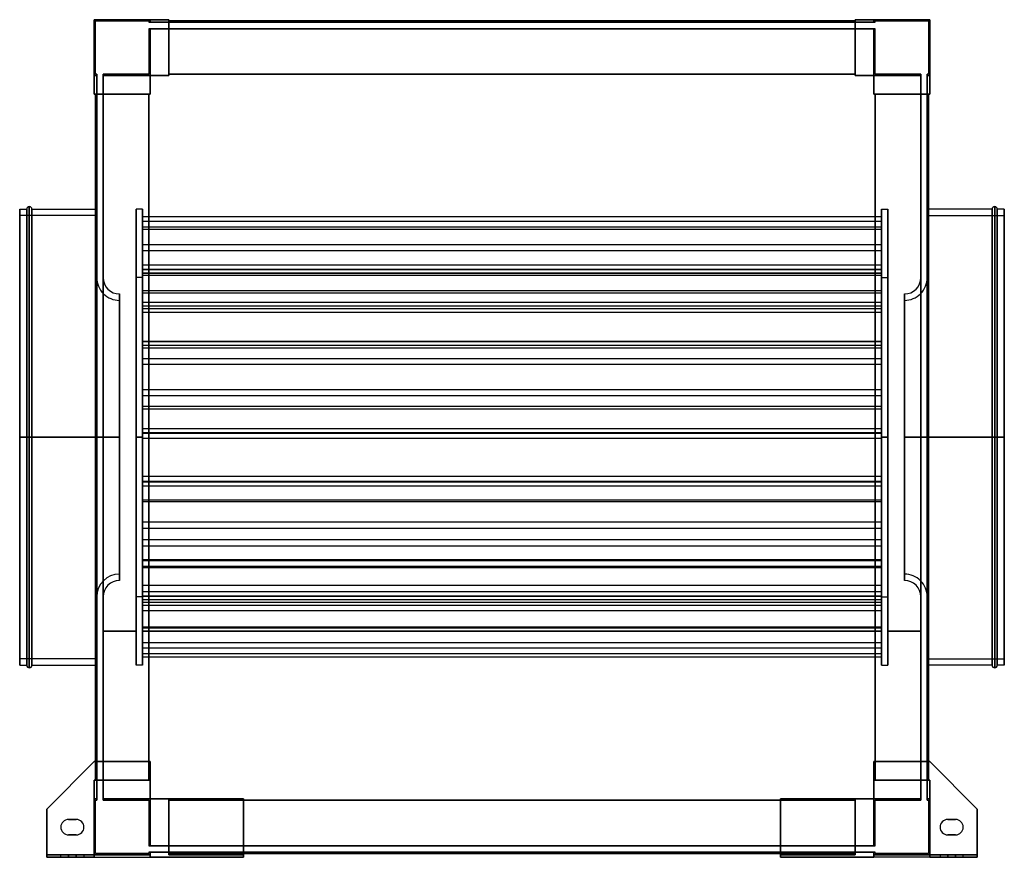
# Model space of a CAD drawing. Header units: millimetres. Extents: x -383 to 383, y -327 to 325.
import ezdxf

# ---------------------------------------------------------------- set-up
doc = ezdxf.new("R2010")
doc.units = ezdxf.units.MM
doc.layers.add('MAIN-1', color=7, linetype='Continuous')

msp = doc.modelspace()

# ---------------------------------------------------------------- linework, layer by layer
at = {"layer": 'MAIN-1'}
for p, q in [((-325, 281.5), (-325, 325)), ((-325, 325), (-281.5, 325)), ((-281.5, 325), (-325, 325)), ((-325, 325), (-325, 281.5)), ((-267, 325), (-325, 325)), ((-325, 325), (-325, 267)), ((-325, 325), (-325, 325)), ((-325, 267), (-325, 325)), ((-325, 325), (-267, 325)), ((-325, 325), (-325, 325)), ((-324, 324), (-282.5, 324)), ((-324, 282.5), (-324, 324)), ((-324, 282.5), (-324, 324)), ((-324, 324), (-282.5, 324)), ((-324, 324), (-324, 324)), ((-282.5, 324), (-282.5, 323)), ((-282.5, 324), (-282.5, 323)), ((-282.5, 324), (-282.5, 324)), ((-282.5, 323), (-281.5, 323)), ((-282.5, 323), (-282.5, 323)), ((-281.5, 323), (-282.5, 323)), ((-281.5, 325), (-281.5, 323)), ((-281.5, 323), (-281.5, 325)), ((-281.5, 325), (-281.5, 325)), ((-281.5, 323), (-281.5, 325)), ((-281.5, 325), (-281.5, 323)), ((-281.5, 325), (-281.5, 325)), ((-267, 325), (-281.5, 325)), ((-281.5, 325), (-267, 325)), ((-281.5, 323), (-267, 323)), ((-281.5, 323), (-281.5, 323)), ((-281.5, 323), (-281.5, 323)), ((-267, 323), (-281.5, 323)), ((-267, 323), (-267, 325)), ((-267, 325), (-267, 281.5)), ((-267, 325), (-267, 325)), ((-267, 325), (-267, 323)), ((-267, 325), (-267, 325)), ((-267, 281.5), (-267, 325)), ((-267, 323), (-267, 324)), ((-267, 324), (-267, 324)), ((-267, 324), (-267, 282.5)), ((267, 324), (-267, 324)), ((-267, 324), (-267, 323)), ((-267, 324), (267, 324)), ((-267, 324), (-267, 324)), ((267, 324), (-267, 324)), ((-267, 282.5), (-267, 324)), ((-267, 324), (267, 324)), ((-267, 323), (267, 323)), ((-267, 323), (-267, 323)), ((-267, 323), (-267, 323)), ((267, 323), (-267, 323)), ((267, 325), (267, 323)), ((267, 325), (267, 325)), ((267, 281.5), (267, 325)), ((281.5, 325), (267, 325)), ((267, 323), (267, 325)), ((267, 325), (267, 281.5)), ((267, 325), (267, 325)), ((325, 325), (267, 325)), ((267, 325), (281.5, 325)), ((267, 325), (325, 325)), ((267, 324), (267, 323)), ((267, 282.5), (267, 324)), ((267, 324), (267, 324)), ((267, 323), (267, 324)), ((267, 324), (267, 324)), ((267, 324), (267, 282.5)), ((267, 323), (281.5, 323)), ((267, 323), (267, 323)), ((267, 323), (267, 323)), ((281.5, 323), (267, 323)), ((281.5, 323), (281.5, 325)), ((281.5, 325), (325, 325)), ((325, 325), (281.5, 325)), ((281.5, 325), (281.5, 323)), ((281.5, 323), (281.5, 325)), ((281.5, 325), (281.5, 323)), ((281.5, 325), (281.5, 325)), ((281.5, 325), (281.5, 325)), ((282.5, 323), (281.5, 323)), ((281.5, 323), (282.5, 323)), ((281.5, 323), (281.5, 323)), ((281.5, 323), (281.5, 323)), ((282.5, 324), (324, 324)), ((282.5, 323), (282.5, 324)), ((282.5, 323), (282.5, 324)), ((282.5, 324), (324, 324)), ((282.5, 324), (282.5, 324)), ((282.5, 323), (282.5, 323)), ((324, 324), (324, 282.5)), ((324, 324), (324, 282.5)), ((324, 324), (324, 324)), ((325, 325), (325, 281.5)), ((325, 281.5), (325, 325)), ((325, 267), (325, 325)), ((325, 325), (325, 325)), ((325, 325), (325, 267)), ((325, 325), (325, 325)), ((-282.5, 318), (-282.5, 282.5)), ((-282.5, 318), (-281.5, 318)), ((-281.5, 318), (-282.5, 318)), ((-282.5, 318), (-282.5, 282.5)), ((-282.5, 318), (-282.5, 318)), ((-281.5, 318), (-281.5, 281.5)), ((-281.5, 281.5), (-281.5, 318)), ((-281.5, 318), (-267, 318)), ((-281.5, 318), (-281.5, 318)), ((-281.5, 318), (-281.5, 318)), ((-267, 318), (-281.5, 318)), ((-281.5, 281.5), (-281.5, 318)), ((-281.5, 318), (-281.5, 281.5)), ((-267, 318), (267, 318)), ((-267, 318), (-267, 318)), ((-267, 318), (-267, 318)), ((267, 318), (-267, 318)), ((-267, 318), (-267, 281.5)), ((-267, 318), (-267, 282.5)), ((-267, 281.5), (-267, 318)), ((-267, 282.5), (-267, 318)), ((281.5, 318), (267, 318)), ((267, 318), (281.5, 318)), ((267, 318), (267, 318)), ((267, 318), (267, 318)), ((267, 282.5), (267, 318)), ((267, 281.5), (267, 318)), ((267, 318), (267, 282.5)), ((267, 318), (267, 281.5)), ((281.5, 281.5), (281.5, 318)), ((281.5, 318), (282.5, 318)), ((282.5, 318), (281.5, 318)), ((281.5, 318), (281.5, 281.5)), ((281.5, 318), (281.5, 318)), ((281.5, 318), (281.5, 318)), ((281.5, 318), (281.5, 281.5)), ((281.5, 281.5), (281.5, 318)), ((282.5, 282.5), (282.5, 318)), ((282.5, 282.5), (282.5, 318)), ((282.5, 318), (282.5, 318)), ((-323, 281.5), (-325, 281.5)), ((-325, 281.5), (-323, 281.5)), ((-325, 281.5), (-323, 281.5)), ((-325, 281.5), (-325, 281.5)), ((-325, 267), (-325, 281.5)), ((-323, 281.5), (-325, 281.5)), ((-325, 281.5), (-325, 281.5)), ((-325, 281.5), (-325, 267)), ((-323, 282.5), (-324, 282.5)), ((-323, 282.5), (-324, 282.5)), ((-324, 282.5), (-324, 282.5)), ((-323, 282.5), (-323, 281.5)), ((-323, 282.5), (-323, 282.5)), ((-323, 281.5), (-323, 282.5)), ((-323, 281.5), (-323, 267)), ((-323, 281.5), (-323, 281.5)), ((-323, 281.5), (-323, 281.5)), ((-323, 267), (-323, 281.5)), ((-318, 282.5), (-318, 281.5)), ((-318, 282.5), (-318, 282.5)), ((-318, 281.5), (-318, 282.5)), ((-282.5, 282.5), (-318, 282.5)), ((-282.5, 282.5), (-318, 282.5)), ((-318, 281.5), (-318, 267)), ((-318, 281.5), (-318, 281.5)), ((-318, 281.5), (-318, 281.5)), ((-318, 267), (-318, 281.5)), ((-318, 281.5), (-281.5, 281.5)), ((-281.5, 281.5), (-318, 281.5)), ((-318, 281.5), (-281.5, 281.5)), ((-281.5, 281.5), (-318, 281.5)), ((-282.5, 282.5), (-282.5, 282.5)), ((-281.5, 281.5), (-281.5, 267)), ((-281.5, 281.5), (-281.5, 281.5)), ((-281.5, 281.5), (-281.5, 281.5)), ((-281.5, 267), (-281.5, 281.5)), ((-267, 281.5), (-281.5, 281.5)), ((-281.5, 281.5), (-267, 281.5)), ((-281.5, 267), (-281.5, 281.5)), ((-281.5, 281.5), (-267, 281.5)), ((-267, 281.5), (-281.5, 281.5)), ((-281.5, 281.5), (-281.5, 267)), ((-281.5, 281.5), (-281.5, 281.5)), ((-281.5, 281.5), (-281.5, 281.5)), ((-281.5, 267), (-281.5, 281.5)), ((-281.5, 281.5), (-267, 281.5)), ((-267, 281.5), (-281.5, 281.5)), ((-281.5, 281.5), (-281.5, 267)), ((-281.5, 267), (-281.5, 281.5)), ((-281.5, 281.5), (-267, 281.5)), ((-281.5, 281.5), (-281.5, 281.5)), ((-281.5, 281.5), (-281.5, 281.5)), ((-267, 281.5), (-281.5, 281.5)), ((-281.5, 281.5), (-281.5, 267)), ((-267, 282.5), (-267, 282.5)), ((-267, 281.5), (-267, 282.5)), ((267, 282.5), (-267, 282.5)), ((-267, 282.5), (-267, 281.5)), ((-267, 282.5), (-267, 282.5)), ((-267, 282.5), (-267, 282.5)), ((-267, 281.5), (-267, 282.5)), ((-267, 282.5), (267, 282.5)), ((-267, 282.5), (267, 282.5)), ((-267, 282.5), (267, 282.5)), ((-267, 282.5), (-267, 282.5)), ((267, 282.5), (-267, 282.5)), ((-267, 282.5), (-267, 281.5)), ((267, 282.5), (-267, 282.5)), ((267, 282.5), (-267, 282.5)), ((-267, 282.5), (267, 282.5)), ((-267, 281.5), (-267, 281.5)), ((-267, 281.5), (-267, 281.5)), ((-267, 281.5), (-267, 281.5)), ((-267, 281.5), (-267, 281.5)), ((267, 282.5), (267, 281.5)), ((267, 282.5), (267, 282.5)), ((267, 282.5), (267, 282.5)), ((267, 281.5), (267, 282.5)), ((267, 282.5), (267, 281.5)), ((267, 282.5), (267, 282.5)), ((267, 282.5), (267, 282.5)), ((267, 281.5), (267, 282.5)), ((267, 281.5), (267, 281.5)), ((281.5, 281.5), (267, 281.5)), ((267, 281.5), (267, 281.5)), ((267, 281.5), (267, 281.5)), ((267, 281.5), (281.5, 281.5)), ((267, 281.5), (281.5, 281.5)), ((267, 281.5), (267, 281.5)), ((281.5, 281.5), (267, 281.5)), ((267, 281.5), (281.5, 281.5)), ((281.5, 281.5), (267, 281.5)), ((267, 281.5), (281.5, 281.5)), ((281.5, 281.5), (267, 281.5)), ((281.5, 281.5), (318, 281.5)), ((281.5, 267), (281.5, 281.5)), ((318, 281.5), (281.5, 281.5)), ((281.5, 281.5), (281.5, 281.5)), ((281.5, 281.5), (318, 281.5)), ((318, 281.5), (281.5, 281.5)), ((281.5, 281.5), (281.5, 281.5)), ((281.5, 281.5), (281.5, 267)), ((281.5, 281.5), (281.5, 267)), ((281.5, 267), (281.5, 281.5)), ((281.5, 281.5), (281.5, 281.5)), ((281.5, 281.5), (281.5, 281.5)), ((281.5, 281.5), (281.5, 267)), ((281.5, 267), (281.5, 281.5)), ((281.5, 281.5), (281.5, 267)), ((281.5, 281.5), (281.5, 281.5)), ((281.5, 281.5), (281.5, 281.5)), ((281.5, 267), (281.5, 281.5)), ((318, 282.5), (282.5, 282.5)), ((318, 282.5), (282.5, 282.5)), ((282.5, 282.5), (282.5, 282.5)), ((318, 282.5), (318, 281.5)), ((318, 282.5), (318, 282.5)), ((318, 281.5), (318, 282.5)), ((318, 281.5), (318, 267)), ((318, 281.5), (318, 281.5)), ((318, 281.5), (318, 281.5)), ((318, 267), (318, 281.5)), ((323, 282.5), (323, 281.5)), ((323, 282.5), (323, 282.5)), ((323, 281.5), (323, 282.5)), ((324, 282.5), (323, 282.5)), ((324, 282.5), (323, 282.5)), ((323, 281.5), (323, 267)), ((323, 281.5), (323, 281.5)), ((323, 281.5), (323, 281.5)), ((323, 267), (323, 281.5)), ((323, 281.5), (325, 281.5)), ((325, 281.5), (323, 281.5)), ((323, 281.5), (325, 281.5)), ((325, 281.5), (323, 281.5)), ((324, 282.5), (324, 282.5)), ((325, 281.5), (325, 267)), ((325, 281.5), (325, 281.5)), ((325, 281.5), (325, 281.5)), ((325, 267), (325, 281.5)), ((-323, 267), (-325, 267)), ((-325, 267), (-281.5, 267)), ((-325, 267), (-325, 267)), ((-325, 267), (-323, 267)), ((-325, 267), (-325, 267)), ((-281.5, 267), (-325, 267)), ((-323, 267), (-324, 267)), ((-324, -267), (-324, 267)), ((-324, 267), (-324, -252.5)), ((-324, 267), (-324, 267)), ((-324, 267), (-282.5, 267)), ((-324, -267), (-324, 267)), ((-282.5, 267), (-324, 267)), ((-324, 267), (-324, -267)), ((-324, 267), (-324, 267)), ((-324, 267), (-323, 267)), ((-323, 267), (-323, 267)), ((-323, -267), (-323, 267)), ((-323, 267), (-323, -267)), ((-323, 267), (-323, 267)), ((-318, 267), (-318, -267)), ((-318, 267), (-318, 267)), ((-318, 267), (-318, 267)), ((-318, -267), (-318, 267)), ((-282.5, 267), (-318, 267)), ((-281.5, 267), (-318, 267)), ((-318, 267), (-281.5, 267)), ((-318, 267), (-282.5, 267)), ((-282.5, 267), (-282.5, -267)), ((-282.5, 267), (-281.5, 267)), ((-282.5, 267), (-282.5, 267)), ((-282.5, 267), (-282.5, 267)), ((-281.5, 267), (-282.5, 267)), ((-282.5, -267), (-282.5, 267)), ((-282.5, -252.5), (-282.5, 267)), ((-282.5, 267), (-282.5, -267)), ((-282.5, 267), (-282.5, 267)), ((-282.5, -267), (-282.5, 267)), ((-281.5, 267), (-282.5, 267)), ((-282.5, 267), (-282.5, -267)), ((-282.5, 267), (-282.5, -267)), ((-282.5, -267), (-282.5, 267)), ((-282.5, 267), (-282.5, 267)), ((-282.5, 267), (-281.5, 267)), ((-281.5, 267), (-281.5, 267)), ((-281.5, 267), (-281.5, 267)), ((-281.5, 267), (-281.5, 267)), ((-281.5, 267), (-281.5, 267)), ((318, 267), (281.5, 267)), ((281.5, 267), (282.5, 267)), ((281.5, 267), (281.5, 267)), ((281.5, 267), (325, 267)), ((281.5, 267), (281.5, 267)), ((282.5, 267), (281.5, 267)), ((281.5, 267), (318, 267)), ((281.5, 267), (281.5, 267)), ((282.5, 267), (281.5, 267)), ((281.5, 267), (282.5, 267)), ((281.5, 267), (281.5, 267)), ((325, 267), (281.5, 267)), ((318, 267), (282.5, 267)), ((282.5, 267), (282.5, 267)), ((282.5, 267), (282.5, 267)), ((282.5, 267), (324, 267)), ((282.5, -267), (282.5, 267)), ((282.5, 267), (318, 267)), ((282.5, 267), (282.5, 267)), ((324, 267), (282.5, 267)), ((282.5, 267), (282.5, 267)), ((282.5, 267), (282.5, -267)), ((282.5, 267), (282.5, -267)), ((282.5, 267), (282.5, -252.5)), ((282.5, -267), (282.5, 267)), ((282.5, -267), (282.5, 267)), ((282.5, 267), (282.5, -267)), ((282.5, -267), (282.5, 267)), ((318, 267), (318, 267)), ((318, -267), (318, 267)), ((318, 267), (318, -267)), ((318, 267), (318, 267)), ((323, 267), (323, -267)), ((323, 267), (323, 267)), ((323, 267), (323, 267)), ((323, -267), (323, 267)), ((324, 267), (323, 267)), ((325, 267), (323, 267)), ((323, 267), (325, 267)), ((323, 267), (324, 267)), ((324, 267), (324, 267)), ((324, 267), (324, -267)), ((324, 267), (324, 267)), ((324, -252.5), (324, 267)), ((324, -267), (324, 267)), ((324, 267), (324, -267)), ((325, 267), (325, 267)), ((325, 267), (325, 267)), ((-383, 0), (-383, 177.5)), ((-383, 177.5), (-383, 0)), ((-383, 177.5), (-377.5, 177.5)), ((-377.5, 0), (-377.5, 177.5)), ((-377.5, 177.5), (-377.5, 0)), ((-375.5, 0), (-375.5, 179.5)), ((-375.5, 179.5), (-375.5, 0)), ((-373.5, 0), (-373.5, 177.5)), ((-373.5, 177.5), (-373.5, 0)), ((-373.5, 177.5), (-324, 177.5)), ((-324, 177.5), (-323, 177.5)), ((-323, 0), (-323, 177.5)), ((-292.5, 0), (-292.5, 177.5)), ((-292.5, 177.5), (-292.5, 0)), ((-287.5, 177.5), (-292.5, 177.5)), ((-287.5, 0), (-287.5, 177.5)), ((-287.5, 177.5), (-287.5, 0)), ((287.5, 0), (287.5, 177.5)), ((287.5, 177.5), (287.5, 0)), ((287.5, 177.5), (292.5, 177.5)), ((292.5, 0), (292.5, 177.5)), ((292.5, 177.5), (292.5, 0)), ((323, 177.5), (323, 0)), ((324, 177.5), (323, 177.5)), ((373.5, 177.5), (324, 177.5)), ((373.5, 0), (373.5, 177.5)), ((373.5, 177.5), (373.5, 0)), ((375.5, 0), (375.5, 179.5)), ((375.5, 179.5), (375.5, 0)), ((377.5, 0), (377.5, 177.5)), ((377.5, 177.5), (377.5, 0)), ((383, 177.5), (377.5, 177.5)), ((383, 0), (383, 177.5)), ((383, 177.5), (383, 0)), ((-383, 0), (-383, 172.5)), ((-323, 172.5), (-383, 172.5)), ((-323, 0), (-323, 172.5)), ((-323, 172.5), (-323, 0)), ((-318, 172.5), (-318, 0)), ((-287.5, 171.47), (-287.5, 167.93)), ((-287.5, 133.82), (-287.5, 171.47)), ((287.5, 171.47), (-287.5, 171.47)), ((287.5, 133.82), (287.5, 171.47)), ((287.5, 171.47), (287.5, 167.93)), ((318, 0), (318, 172.5)), ((318, 0), (318, 172.5)), ((323, 0), (323, 172.5)), ((323, 172.5), (323, 0)), ((323, 172.5), (383, 172.5)), ((383, 172.5), (383, 0)), ((-287.5, 167.93), (-287.5, 130.28)), ((287.5, 167.93), (-287.5, 167.93)), ((-287.5, 163.58), (-287.5, 161.79)), ((-287.5, 113.87), (-287.5, 163.58)), ((287.5, 163.58), (-287.5, 163.58)), ((-287.5, 161.79), (-287.5, 112.08)), ((287.5, 161.79), (-287.5, 161.79)), ((287.5, 167.93), (287.5, 130.28)), ((287.5, 113.87), (287.5, 163.58)), ((287.5, 163.58), (287.5, 161.79)), ((287.5, 161.79), (287.5, 112.08)), ((-287.5, 149.71), (-287.5, 145.04)), ((-287.5, 130.62), (-287.5, 149.71)), ((287.5, 149.71), (-287.5, 149.71)), ((287.5, 130.62), (287.5, 149.71)), ((287.5, 149.71), (287.5, 145.04)), ((-287.5, 145.04), (-287.5, 125.96)), ((287.5, 145.04), (-287.5, 145.04)), ((287.5, 145.04), (287.5, 125.96)), ((-287.5, 130.28), (-287.5, 133.82)), ((287.5, 133.82), (-287.5, 133.82)), ((-287.5, 125.96), (-287.5, 130.62)), ((287.5, 130.62), (-287.5, 130.62)), ((287.5, 130.28), (-287.5, 130.28)), ((287.5, 130.28), (287.5, 133.82)), ((287.5, 125.96), (287.5, 130.62)), ((-323.09, 0), (-323.09, 124.26)), ((-323.09, 124.26), (-323.09, 0)), ((-323.09, 124.26), (-323, 124.26)), ((-323, 124.26), (-323, -124.26)), ((-323, -124.26), (-323, 124.26)), ((-318.09, 124.24), (-318.09, 0)), ((-318, 124.24), (-318.09, 124.24)), ((-318, 124.24), (-318, 0)), ((-292.5, 0), (-292.5, 124.25)), ((-287.5, 124.25), (-292.5, 124.25)), ((-287.5, 127.41), (-287.5, 127.67)), ((-287.5, 127.67), (-287.5, 74.5)), ((287.5, 127.67), (-287.5, 127.67)), ((-287.5, 74.24), (-287.5, 127.41)), ((287.5, 127.41), (-287.5, 127.41)), ((287.5, 125.96), (-287.5, 125.96)), ((-287.5, 124.25), (-287.5, 0)), ((287.5, 127.67), (287.5, 74.5)), ((287.5, 127.41), (287.5, 127.67)), ((287.5, 74.24), (287.5, 127.41)), ((287.5, 0), (287.5, 124.25)), ((287.5, 124.25), (292.5, 124.25)), ((292.5, 124.25), (292.5, 0)), ((318, 0), (318, 124.24)), ((318, 124.24), (318.09, 124.24)), ((318.09, 0), (318.09, 124.24)), ((323, 124.26), (323, -124.26)), ((323.09, 124.26), (323, 124.26)), ((323, -124.26), (323, 124.26)), ((323.09, 0), (323.09, 124.26)), ((323.09, 124.26), (323.09, 0)), ((-305.34, 0), (-305.34, 111.51)), ((-305.34, 111.51), (-305.34, 0)), ((-287.5, 112.08), (-287.5, 113.87)), ((287.5, 113.87), (-287.5, 113.87)), ((287.5, 112.08), (-287.5, 112.08)), ((287.5, 112.08), (287.5, 113.87)), ((305.34, 0), (305.34, 111.51)), ((305.34, 111.51), (305.34, 0)), ((-305.34, 106.51), (-305.34, 0)), ((-287.5, 104.85), (-287.5, 102.06)), ((-287.5, 99.85), (-287.5, 104.85)), ((287.5, 104.85), (-287.5, 104.85)), ((-287.5, 102.06), (-287.5, 97.07)), ((287.5, 102.06), (-287.5, 102.06)), ((-287.5, 97.07), (-287.5, 99.85)), ((287.5, 99.85), (-287.5, 99.85)), ((287.5, 99.85), (287.5, 104.85)), ((287.5, 104.85), (287.5, 102.06)), ((287.5, 102.06), (287.5, 97.07)), ((287.5, 97.07), (287.5, 99.85)), ((305.34, 0), (305.34, 106.51)), ((287.5, 97.07), (-287.5, 97.07)), ((-287.5, 74.5), (-287.5, 74.24)), ((287.5, 74.5), (-287.5, 74.5)), ((287.5, 74.24), (-287.5, 74.24)), ((-287.5, 69.21), (-287.5, 71.48)), ((-287.5, 71.48), (-287.5, 24.03)), ((287.5, 71.48), (-287.5, 71.48)), ((-287.5, 21.76), (-287.5, 69.21)), ((287.5, 69.21), (-287.5, 69.21)), ((287.5, 74.5), (287.5, 74.24)), ((287.5, 71.48), (287.5, 24.03)), ((287.5, 69.21), (287.5, 71.48)), ((287.5, 21.76), (287.5, 69.21)), ((-287.5, 60.94), (-287.5, 36.76)), ((-287.5, 56.48), (-287.5, 60.94)), ((287.5, 60.94), (-287.5, 60.94)), ((-287.5, 32.31), (-287.5, 56.48)), ((287.5, 56.48), (-287.5, 56.48)), ((287.5, 56.48), (287.5, 60.94)), ((287.5, 60.94), (287.5, 36.76)), ((287.5, 32.31), (287.5, 56.48)), ((-287.5, 36.76), (-287.5, 32.31)), ((287.5, 36.76), (-287.5, 36.76)), ((287.5, 32.31), (-287.5, 32.31)), ((287.5, 36.76), (287.5, 32.31)), ((-287.5, 24.03), (-287.5, 21.76)), ((287.5, 24.03), (-287.5, 24.03)), ((287.5, 24.03), (287.5, 21.76)), ((287.5, 21.76), (-287.5, 21.76)), ((-383, 0), (-377.5, 0)), ((-383, 0), (-323, 0)), ((-383, -172.5), (-383, 0)), ((-383, 0), (-383, -177.5)), ((-377.5, 0), (-375.5, 0)), ((-377.5, 0), (-377.5, -177.5)), ((-375.5, 0), (-375.5, -179.5)), ((-375.5, 0), (-373.5, 0)), ((-373.5, 0), (-373.5, -177.5)), ((-373.5, 0), (-323, 0)), ((-305.34, 0), (-323.09, 0)), ((-323.09, 0), (-323.09, -124.26)), ((-323, -177.5), (-323, 0)), ((-323, 0), (-323, -172.5)), ((-318.09, 0), (-318, 0)), ((-318.09, 0), (-318.09, -124.24)), ((-305.34, 0), (-318.09, 0)), ((-318, 0), (-318, -124.24)), ((-292.5, 0), (-287.5, 0)), ((-292.5, 0), (-292.5, -177.5)), ((-292.5, -124.25), (-292.5, 0)), ((-287.5, 0), (-292.5, 0)), ((-287.5, 6.49), (-287.5, -34.89)), ((-287.5, 3.35), (-287.5, 6.49)), ((287.5, 6.49), (-287.5, 6.49)), ((-287.5, -38.04), (-287.5, 3.35)), ((287.5, 3.35), (-287.5, 3.35)), ((-287.5, -0.96), (-287.5, 2.93)), ((-287.5, 2.93), (-287.5, -30.58)), ((287.5, 2.93), (-287.5, 2.93)), ((-287.5, 0), (-287.5, -177.5)), ((-287.5, 0), (-287.5, -124.25)), ((287.5, 3.35), (287.5, 6.49)), ((287.5, 6.49), (287.5, -34.89)), ((287.5, -38.04), (287.5, 3.35)), ((287.5, 2.93), (287.5, -30.58)), ((287.5, -0.96), (287.5, 2.93)), ((287.5, 0), (287.5, -177.5)), ((292.5, 0), (287.5, 0)), ((287.5, 0), (292.5, 0)), ((287.5, -124.25), (287.5, 0)), ((292.5, 0), (292.5, -177.5)), ((292.5, 0), (292.5, -124.25)), ((305.34, 0), (323.09, 0)), ((305.34, 0), (318.09, 0)), ((318.09, 0), (318, 0)), ((318, -124.24), (318, 0)), ((318.09, -124.24), (318.09, 0)), ((383, 0), (323, 0)), ((324, 0), (323, 0)), ((323, 0), (323, -177.5)), ((323, 0), (323, -172.5)), ((323.09, 0), (323.09, -124.26)), ((373.5, 0), (324, 0)), ((373.5, 0), (375.5, 0)), ((373.5, 0), (373.5, -177.5)), ((375.5, 0), (375.5, -179.5)), ((377.5, 0), (375.5, 0)), ((383, 0), (377.5, 0)), ((377.5, 0), (377.5, -177.5)), ((383, 0), (383, -172.5)), ((383, 0), (383, -177.5)), ((-377.5, 0), (-383, 0)), ((-323, 0), (-383, 0)), ((-383, -177.5), (-383, 0)), ((-375.5, 0), (-377.5, 0)), ((-377.5, -177.5), (-377.5, 0)), ((-373.5, 0), (-375.5, 0)), ((-375.5, -179.5), (-375.5, 0)), ((-373.5, -177.5), (-373.5, 0)), ((-324, 0), (-373.5, 0)), ((-323, 0), (-324, 0)), ((-323.09, 0), (-305.34, 0)), ((-323.09, -124.26), (-323.09, 0)), ((-323, -172.5), (-323, 0)), ((-318, 0), (-318.09, 0)), ((-318.09, 0), (-305.34, 0)), ((-318, 0), (-318, -172.5)), ((-305.34, 0), (-305.34, -111.51)), ((-305.34, -111.51), (-305.34, 0)), ((-305.34, 0), (-305.34, -106.51)), ((-292.5, -177.5), (-292.5, 0)), ((-287.5, 0), (-292.5, 0)), ((-292.5, 0), (-287.5, 0)), ((-287.5, -177.5), (-287.5, 0)), ((-287.5, -34.47), (-287.5, -0.96)), ((287.5, -0.96), (-287.5, -0.96)), ((287.5, -177.5), (287.5, 0)), ((287.5, 0), (292.5, 0)), ((292.5, 0), (287.5, 0)), ((287.5, -34.47), (287.5, -0.96)), ((292.5, -177.5), (292.5, 0)), ((323.09, 0), (305.34, 0)), ((305.34, 0), (305.34, -111.51)), ((305.34, -111.51), (305.34, 0)), ((318.09, 0), (305.34, 0)), ((305.34, -106.51), (305.34, 0)), ((318, 0), (318.09, 0)), ((318, -172.5), (318, 0)), ((323, 0), (383, 0)), ((323, 0), (373.5, 0)), ((323, -172.5), (323, 0)), ((323.09, -124.26), (323.09, 0)), ((373.5, 0), (375.5, 0)), ((373.5, -177.5), (373.5, 0)), ((375.5, -179.5), (375.5, 0)), ((375.5, 0), (377.5, 0)), ((377.5, 0), (383, 0)), ((377.5, -177.5), (377.5, 0)), ((383, -177.5), (383, 0)), ((-287.5, -30.58), (-287.5, -34.47)), ((287.5, -30.58), (-287.5, -30.58)), ((287.5, -30.58), (287.5, -34.47)), ((287.5, -34.47), (-287.5, -34.47)), ((-287.5, -34.89), (-287.5, -38.04)), ((287.5, -34.89), (-287.5, -34.89)), ((287.5, -38.04), (-287.5, -38.04)), ((287.5, -34.89), (287.5, -38.04)), ((-287.5, -49.07), (-287.5, -100.51)), ((-287.5, -50.37), (-287.5, -49.07)), ((287.5, -49.07), (-287.5, -49.07)), ((-287.5, -101.8), (-287.5, -50.37)), ((287.5, -50.37), (-287.5, -50.37)), ((287.5, -50.37), (287.5, -49.07)), ((287.5, -49.07), (287.5, -100.51)), ((287.5, -101.8), (287.5, -50.37)), ((-287.5, -70.96), (-287.5, -66.13)), ((-287.5, -66.13), (-287.5, -79.91)), ((287.5, -66.13), (-287.5, -66.13)), ((287.5, -66.13), (287.5, -79.91)), ((287.5, -70.96), (287.5, -66.13)), ((-287.5, -84.74), (-287.5, -70.96)), ((287.5, -70.96), (-287.5, -70.96)), ((287.5, -84.74), (287.5, -70.96)), ((-287.5, -79.91), (-287.5, -84.74)), ((287.5, -79.91), (-287.5, -79.91)), ((287.5, -79.91), (287.5, -84.74)), ((287.5, -84.74), (-287.5, -84.74)), ((-287.5, -95.37), (-287.5, -96.15)), ((-287.5, -147.97), (-287.5, -95.37)), ((287.5, -95.37), (-287.5, -95.37)), ((-287.5, -96.15), (-287.5, -148.75)), ((287.5, -96.15), (-287.5, -96.15)), ((287.5, -147.97), (287.5, -95.37)), ((287.5, -95.37), (287.5, -96.15)), ((287.5, -96.15), (287.5, -148.75)), ((-287.5, -100.51), (-287.5, -101.8)), ((287.5, -100.51), (-287.5, -100.51)), ((287.5, -101.8), (-287.5, -101.8)), ((287.5, -100.51), (287.5, -101.8)), ((-287.5, -115.43), (-287.5, -120.36)), ((-287.5, -123.76), (-287.5, -115.43)), ((287.5, -115.43), (-287.5, -115.43)), ((-287.5, -120.36), (-287.5, -128.69)), ((287.5, -120.36), (-287.5, -120.36)), ((287.5, -123.76), (287.5, -115.43)), ((287.5, -115.43), (287.5, -120.36)), ((287.5, -120.36), (287.5, -128.69)), ((-323, -124.26), (-323.09, -124.26)), ((-318, -124.24), (-318.09, -124.24)), ((-287.5, -124.25), (-292.5, -124.25)), ((-287.5, -128.69), (-287.5, -123.76)), ((287.5, -123.76), (-287.5, -123.76)), ((-287.5, -123.89), (-287.5, -126.61)), ((-287.5, -168.55), (-287.5, -123.89)), ((287.5, -123.89), (-287.5, -123.89)), ((-287.5, -126.61), (-287.5, -171.27)), ((287.5, -126.61), (-287.5, -126.61)), ((287.5, -128.69), (-287.5, -128.69)), ((287.5, -128.69), (287.5, -123.76)), ((287.5, -168.55), (287.5, -123.89)), ((287.5, -123.89), (287.5, -126.61)), ((287.5, -124.25), (292.5, -124.25)), ((287.5, -126.61), (287.5, -171.27)), ((318, -124.24), (318.09, -124.24)), ((323, -124.26), (323.09, -124.26)), ((-287.5, -130.98), (-287.5, -135.17)), ((-287.5, -159.98), (-287.5, -130.98)), ((287.5, -130.98), (-287.5, -130.98)), ((-287.5, -135.17), (-287.5, -164.18)), ((287.5, -135.17), (-287.5, -135.17)), ((287.5, -159.98), (287.5, -130.98)), ((287.5, -130.98), (287.5, -135.17)), ((287.5, -135.17), (287.5, -164.18)), ((-318, -150.87), (-318, -150.88)), ((-292.5, -150.87), (-318, -150.87)), ((-318, -150.88), (-292.5, -150.88)), ((-292.5, -150.88), (-318, -150.88)), ((-318, -150.88), (-318, -150.88)), ((-292.5, -150.88), (-318, -150.88)), ((-292.5, -150.88), (-292.5, -150.87)), ((-292.5, -150.88), (-292.5, -150.88)), ((-287.5, -148.75), (-287.5, -147.97)), ((287.5, -147.97), (-287.5, -147.97)), ((287.5, -148.75), (-287.5, -148.75)), ((-287.5, -150.87), (-287.5, -150.88)), ((287.5, -150.87), (-287.5, -150.87)), ((-287.5, -150.88), (287.5, -150.88)), ((287.5, -150.88), (-287.5, -150.88)), ((-287.5, -150.88), (-287.5, -150.88)), ((287.5, -150.88), (-287.5, -150.88)), ((287.5, -148.75), (287.5, -147.97)), ((287.5, -150.88), (287.5, -150.87)), ((287.5, -150.88), (287.5, -150.88)), ((292.5, -150.87), (292.5, -150.88)), ((318, -150.87), (292.5, -150.87)), ((292.5, -150.88), (318, -150.88)), ((318, -150.88), (292.5, -150.88)), ((292.5, -150.88), (292.5, -150.88)), ((318, -150.88), (292.5, -150.88)), ((318, -150.88), (318, -150.87)), ((318, -150.88), (318, -150.88)), ((-287.5, -164.18), (-287.5, -159.98)), ((287.5, -159.98), (-287.5, -159.98)), ((287.5, -164.18), (287.5, -159.98)), ((287.5, -164.18), (-287.5, -164.18)), ((-323, -172.5), (-383, -172.5)), ((-287.5, -171.27), (-287.5, -168.55)), ((287.5, -168.55), (-287.5, -168.55)), ((287.5, -171.27), (-287.5, -171.27)), ((287.5, -171.27), (287.5, -168.55)), ((323, -172.5), (383, -172.5)), ((-383, -177.5), (-377.5, -177.5)), ((-373.5, -177.5), (-324, -177.5)), ((-324, -177.5), (-323, -177.5)), ((-287.5, -177.5), (-292.5, -177.5)), ((287.5, -177.5), (292.5, -177.5)), ((324, -177.5), (323, -177.5)), ((373.5, -177.5), (324, -177.5)), ((383, -177.5), (377.5, -177.5)), ((-325, -252.5), (-362, -289.5)), ((-362, -289.5), (-325, -252.5)), ((-362, -289.5), (-325, -252.5)), ((-325, -252.5), (-362, -289.5)), ((-325, -252.5), (-281.5, -252.5)), ((-325, -252.5), (-325, -252.5)), ((-325, -252.5), (-281.5, -252.5)), ((-281.5, -252.5), (-325, -252.5)), ((-325, -252.5), (-325, -252.5)), ((-325, -252.5), (-281.5, -252.5)), ((-324, -252.5), (-324, -267)), ((-282.5, -267), (-282.5, -252.5)), ((-281.5, -267), (-281.5, -252.5)), ((-281.5, -252.5), (-281.5, -281.5)), ((-281.5, -252.5), (-281.5, -252.5)), ((-281.5, -252.5), (-281.5, -267)), ((-281.5, -281.5), (-281.5, -252.5)), ((-281.5, -252.5), (-281.5, -252.5)), ((281.5, -267), (281.5, -252.5)), ((325, -252.5), (281.5, -252.5)), ((325, -252.5), (281.5, -252.5)), ((281.5, -252.5), (281.5, -281.5)), ((281.5, -252.5), (281.5, -252.5)), ((281.5, -252.5), (325, -252.5)), ((281.5, -252.5), (281.5, -267)), ((325, -252.5), (281.5, -252.5)), ((281.5, -281.5), (281.5, -252.5)), ((281.5, -252.5), (281.5, -252.5)), ((282.5, -252.5), (282.5, -267)), ((324, -267), (324, -252.5)), ((325, -252.5), (362, -289.5)), ((325, -252.5), (325, -252.5)), ((362, -289.5), (325, -252.5)), ((362, -289.5), (325, -252.5)), ((325, -252.5), (362, -289.5)), ((325, -252.5), (325, -252.5)), ((-325, -267), (-325, -325)), ((-281.5, -267), (-325, -267)), ((-325, -267), (-281.5, -267)), ((-325, -325), (-325, -267)), ((-325, -267), (-325, -267)), ((-325, -281.5), (-325, -267)), ((-325, -267), (-323, -267)), ((-323, -267), (-325, -267)), ((-325, -267), (-325, -281.5)), ((-325, -267), (-325, -267)), ((-282.5, -267), (-324, -267)), ((-324, -267), (-324, -267)), ((-324, -267), (-323, -267)), ((-323, -267), (-324, -267)), ((-324, -267), (-324, -267)), ((-324, -267), (-282.5, -267)), ((-323, -267), (-323, -267)), ((-323, -281.5), (-323, -267)), ((-323, -267), (-323, -281.5)), ((-323, -267), (-323, -267)), ((-318, -267), (-318, -267)), ((-318, -267), (-318, -267)), ((-318, -281.5), (-318, -267)), ((-318, -267), (-318, -281.5)), ((-318, -267), (-281.5, -267)), ((-318, -267), (-282.5, -267)), ((-281.5, -267), (-318, -267)), ((-282.5, -267), (-318, -267)), ((-282.5, -267), (-282.5, -267)), ((-281.5, -267), (-282.5, -267)), ((-282.5, -267), (-281.5, -267)), ((-282.5, -267), (-282.5, -267)), ((-282.5, -267), (-281.5, -267)), ((-282.5, -267), (-282.5, -267)), ((-282.5, -267), (-282.5, -267)), ((-281.5, -267), (-282.5, -267)), ((-281.5, -281.5), (-281.5, -267)), ((-281.5, -267), (-281.5, -267)), ((-281.5, -267), (-281.5, -267)), ((-281.5, -267), (-281.5, -267)), ((-281.5, -267), (-281.5, -281.5)), ((-281.5, -281.5), (-281.5, -267)), ((-281.5, -267), (-281.5, -267)), ((-281.5, -281.5), (-281.5, -267)), ((-281.5, -267), (-281.5, -281.5)), ((-281.5, -267), (-281.5, -281.5)), ((281.5, -267), (325, -267)), ((325, -267), (281.5, -267)), ((281.5, -267), (318, -267)), ((281.5, -267), (281.5, -267)), ((282.5, -267), (281.5, -267)), ((281.5, -281.5), (281.5, -267)), ((318, -267), (281.5, -267)), ((281.5, -267), (281.5, -281.5)), ((281.5, -267), (282.5, -267)), ((281.5, -267), (281.5, -267)), ((281.5, -267), (281.5, -281.5)), ((281.5, -281.5), (281.5, -267)), ((281.5, -267), (282.5, -267)), ((281.5, -267), (281.5, -267)), ((281.5, -281.5), (281.5, -267)), ((282.5, -267), (281.5, -267)), ((281.5, -267), (281.5, -281.5)), ((281.5, -267), (281.5, -267)), ((282.5, -267), (318, -267)), ((282.5, -267), (282.5, -267)), ((318, -267), (282.5, -267)), ((282.5, -267), (282.5, -267)), ((324, -267), (282.5, -267)), ((282.5, -267), (282.5, -267)), ((282.5, -267), (324, -267)), ((282.5, -267), (282.5, -267)), ((318, -267), (318, -267)), ((318, -281.5), (318, -267)), ((318, -267), (318, -281.5)), ((318, -267), (318, -267)), ((323, -267), (323, -267)), ((323, -267), (323, -267)), ((323, -281.5), (323, -267)), ((323, -267), (323, -281.5)), ((323, -267), (324, -267)), ((323, -267), (325, -267)), ((324, -267), (323, -267)), ((325, -267), (323, -267)), ((324, -267), (324, -267)), ((324, -267), (324, -267)), ((325, -267), (325, -325)), ((325, -325), (325, -267)), ((325, -267), (325, -267)), ((325, -281.5), (325, -267)), ((325, -267), (325, -281.5)), ((325, -267), (325, -267)), ((-325, -325), (-325, -281.5)), ((-325, -281.5), (-323, -281.5)), ((-325, -281.5), (-325, -281.5)), ((-323, -281.5), (-325, -281.5)), ((-325, -281.5), (-325, -325)), ((-323, -281.5), (-325, -281.5)), ((-325, -281.5), (-323, -281.5)), ((-325, -281.5), (-325, -281.5)), ((-324, -282.5), (-323, -282.5)), ((-324, -324), (-324, -282.5)), ((-324, -282.5), (-323, -282.5)), ((-324, -282.5), (-324, -282.5)), ((-324, -324), (-324, -282.5)), ((-323, -281.5), (-323, -282.5)), ((-323, -281.5), (-323, -281.5)), ((-323, -282.5), (-323, -281.5)), ((-323, -281.5), (-323, -281.5)), ((-323, -282.5), (-323, -282.5)), ((-318, -281.5), (-318, -281.5)), ((-318, -282.5), (-318, -281.5)), ((-318, -281.5), (-318, -282.5)), ((-318, -281.5), (-318, -281.5)), ((-281.5, -281.5), (-318, -281.5)), ((-318, -281.5), (-281.5, -281.5)), ((-281.5, -281.5), (-318, -281.5)), ((-318, -281.5), (-281.5, -281.5)), ((-318, -282.5), (-318, -282.5)), ((-318, -282.5), (-282.5, -282.5)), ((-318, -282.5), (-282.5, -282.5)), ((-282.5, -282.5), (-282.5, -318)), ((-282.5, -282.5), (-282.5, -282.5)), ((-282.5, -282.5), (-282.5, -318)), ((-281.5, -281.5), (-209, -281.5)), ((-267, -281.5), (-281.5, -281.5)), ((-281.5, -281.5), (-281.5, -281.5)), ((-209, -281.5), (-281.5, -281.5)), ((-281.5, -281.5), (-281.5, -281.5)), ((-281.5, -281.5), (-281.5, -318)), ((-281.5, -318), (-281.5, -281.5)), ((-281.5, -281.5), (-281.5, -281.5)), ((-281.5, -318), (-281.5, -281.5)), ((-281.5, -281.5), (-267, -281.5)), ((-281.5, -281.5), (-281.5, -318)), ((-267, -281.5), (-281.5, -281.5)), ((-267, -281.5), (-281.5, -281.5)), ((-281.5, -281.5), (-267, -281.5)), ((-281.5, -281.5), (-281.5, -281.5)), ((-281.5, -281.5), (-281.5, -281.5)), ((-281.5, -281.5), (-267, -281.5)), ((-281.5, -281.5), (-281.5, -281.5)), ((-209, -281.5), (-267, -281.5)), ((-267, -325), (-267, -281.5)), ((-267, -281.5), (-267, -281.5)), ((-267, -282.5), (-267, -281.5)), ((-267, -281.5), (-267, -325)), ((-267, -281.5), (-209, -281.5)), ((-267, -281.5), (-267, -318)), ((-267, -281.5), (-267, -281.5)), ((-267, -282.5), (-267, -281.5)), ((-267, -318), (-267, -281.5)), ((-267, -281.5), (-267, -282.5)), ((-267, -281.5), (-267, -281.5)), ((-267, -281.5), (-267, -282.5)), ((-267, -281.5), (-267, -281.5)), ((-267, -282.5), (-267, -282.5)), ((-267, -282.5), (-267, -324)), ((-267, -282.5), (-267, -318)), ((-267, -282.5), (267, -282.5)), ((-267, -282.5), (-267, -282.5)), ((-267, -318), (-267, -282.5)), ((267, -282.5), (-267, -282.5)), ((-267, -282.5), (-267, -282.5)), ((267, -282.5), (-267, -282.5)), ((-267, -282.5), (267, -282.5)), ((-209, -282.5), (-267, -282.5)), ((-267, -324), (-267, -282.5)), ((-267, -282.5), (-267, -282.5)), ((-267, -282.5), (267, -282.5)), ((267, -282.5), (-267, -282.5)), ((-267, -282.5), (267, -282.5)), ((-209, -327), (-209, -281.5)), ((-209, -281.5), (-209, -281.5)), ((-209, -281.5), (-209, -325)), ((-209, -325), (-209, -281.5)), ((-209, -281.5), (-209, -281.5)), ((-209, -281.5), (-209, -327)), ((209, -282.5), (-209, -282.5)), ((209, -281.5), (281.5, -281.5)), ((209, -281.5), (209, -281.5)), ((267, -281.5), (209, -281.5)), ((209, -281.5), (267, -281.5)), ((209, -281.5), (209, -325)), ((281.5, -281.5), (209, -281.5)), ((209, -327), (209, -281.5)), ((209, -281.5), (209, -281.5)), ((209, -325), (209, -281.5)), ((209, -281.5), (209, -327)), ((267, -282.5), (209, -282.5)), ((281.5, -281.5), (267, -281.5)), ((267, -281.5), (267, -281.5)), ((267, -325), (267, -281.5)), ((267, -281.5), (267, -281.5)), ((267, -282.5), (267, -281.5)), ((267, -281.5), (281.5, -281.5)), ((267, -281.5), (267, -325)), ((267, -318), (267, -281.5)), ((267, -281.5), (281.5, -281.5)), ((267, -281.5), (267, -282.5)), ((267, -281.5), (267, -281.5)), ((267, -281.5), (267, -318)), ((281.5, -281.5), (267, -281.5)), ((267, -281.5), (267, -281.5)), ((267, -282.5), (267, -281.5)), ((267, -281.5), (267, -282.5)), ((281.5, -281.5), (267, -281.5)), ((267, -281.5), (281.5, -281.5)), ((267, -282.5), (267, -282.5)), ((267, -282.5), (267, -324)), ((267, -318), (267, -282.5)), ((267, -282.5), (267, -282.5)), ((267, -282.5), (267, -318)), ((267, -282.5), (267, -282.5)), ((267, -324), (267, -282.5)), ((267, -282.5), (267, -282.5)), ((281.5, -281.5), (281.5, -281.5)), ((281.5, -281.5), (281.5, -281.5)), ((318, -281.5), (281.5, -281.5)), ((281.5, -281.5), (318, -281.5)), ((281.5, -281.5), (281.5, -281.5)), ((281.5, -318), (281.5, -281.5)), ((318, -281.5), (281.5, -281.5)), ((281.5, -281.5), (281.5, -318)), ((281.5, -281.5), (318, -281.5)), ((281.5, -281.5), (281.5, -281.5)), ((281.5, -281.5), (281.5, -318)), ((281.5, -318), (281.5, -281.5)), ((281.5, -281.5), (281.5, -281.5)), ((281.5, -281.5), (281.5, -281.5)), ((282.5, -282.5), (318, -282.5)), ((282.5, -318), (282.5, -282.5)), ((282.5, -282.5), (318, -282.5)), ((282.5, -282.5), (282.5, -282.5)), ((282.5, -318), (282.5, -282.5)), ((318, -281.5), (318, -281.5)), ((318, -282.5), (318, -281.5)), ((318, -281.5), (318, -282.5)), ((318, -281.5), (318, -281.5)), ((318, -282.5), (318, -282.5)), ((325, -281.5), (323, -281.5)), ((323, -281.5), (323, -282.5)), ((323, -281.5), (323, -281.5)), ((323, -282.5), (323, -281.5)), ((323, -281.5), (323, -281.5)), ((323, -281.5), (325, -281.5)), ((325, -281.5), (323, -281.5)), ((323, -281.5), (325, -281.5)), ((323, -282.5), (324, -282.5)), ((323, -282.5), (323, -282.5)), ((323, -282.5), (324, -282.5)), ((324, -282.5), (324, -324)), ((324, -282.5), (324, -324)), ((324, -282.5), (324, -282.5)), ((325, -325), (325, -281.5)), ((325, -281.5), (325, -281.5)), ((325, -281.5), (325, -325)), ((325, -281.5), (325, -281.5)), ((-362, -325), (-362, -289.5)), ((-362, -289.5), (-362, -289.5)), ((-362, -289.5), (-362, -327)), ((-362, -289.5), (-362, -325)), ((-362, -289.5), (-362, -289.5)), ((-362, -327), (-362, -289.5)), ((362, -325), (362, -289.5)), ((362, -289.5), (362, -289.5)), ((362, -289.5), (362, -327)), ((362, -289.5), (362, -325)), ((362, -289.5), (362, -289.5)), ((362, -327), (362, -289.5)), ((-345, -297.5), (-339, -297.5)), ((-345, -297.5), (-345, -297.5)), ((-339, -297.5), (-345, -297.5)), ((-339, -297.5), (-345, -297.5)), ((-345, -297.5), (-345, -297.5)), ((-345, -297.5), (-339, -297.5)), ((-339, -297.5), (-339, -297.5)), ((-339, -297.5), (-339, -297.5)), ((345, -297.5), (339, -297.5)), ((339, -297.5), (339, -297.5)), ((339, -297.5), (345, -297.5)), ((339, -297.5), (345, -297.5)), ((339, -297.5), (339, -297.5)), ((345, -297.5), (339, -297.5)), ((345, -297.5), (345, -297.5)), ((345, -297.5), (345, -297.5)), ((-351, -303.5), (-351, -303.5)), ((-351, -303.5), (-351, -303.5)), ((-333, -303.5), (-333, -303.5)), ((-333, -303.5), (-333, -303.5)), ((333, -303.5), (333, -303.5)), ((333, -303.5), (333, -303.5)), ((351, -303.5), (351, -303.5)), ((351, -303.5), (351, -303.5)), ((-345, -309.5), (-345, -309.5)), ((-345, -309.5), (-345, -309.5)), ((-339, -309.5), (-345, -309.5)), ((-345, -309.5), (-339, -309.5)), ((-345, -309.5), (-339, -309.5)), ((-339, -309.5), (-345, -309.5)), ((-339, -309.5), (-339, -309.5)), ((-339, -309.5), (-339, -309.5)), ((339, -309.5), (339, -309.5)), ((339, -309.5), (339, -309.5)), ((339, -309.5), (345, -309.5)), ((345, -309.5), (339, -309.5)), ((345, -309.5), (339, -309.5)), ((339, -309.5), (345, -309.5)), ((345, -309.5), (345, -309.5)), ((345, -309.5), (345, -309.5)), ((-281.5, -318), (-282.5, -318)), ((-282.5, -318), (-281.5, -318)), ((-282.5, -318), (-282.5, -318)), ((-281.5, -318), (-267, -318)), ((-281.5, -318), (-281.5, -318)), ((-281.5, -318), (-281.5, -318)), ((-267, -318), (-281.5, -318)), ((-267, -318), (-267, -318)), ((267, -318), (-267, -318)), ((-267, -318), (267, -318)), ((-267, -318), (-267, -318)), ((267, -318), (267, -318)), ((281.5, -318), (267, -318)), ((267, -318), (281.5, -318)), ((267, -318), (267, -318)), ((282.5, -318), (281.5, -318)), ((281.5, -318), (282.5, -318)), ((281.5, -318), (281.5, -318)), ((281.5, -318), (281.5, -318)), ((282.5, -318), (282.5, -318)), ((-362, -325), (-325, -325)), ((-362, -325), (-362, -325)), ((-362, -325), (-325, -325)), ((-362, -327), (-362, -325)), ((-325, -325), (-362, -325)), ((-362, -325), (-362, -325)), ((-362, -325), (-325, -325)), ((-362, -325), (-362, -327)), ((-325, -327), (-362, -327)), ((-362, -327), (-362, -327)), ((-362, -327), (-209, -327)), ((-362, -327), (-325, -327)), ((-362, -327), (-362, -327)), ((-362, -327), (-209, -327)), ((-351, -325), (-345, -325)), ((-351, -327), (-351, -325)), ((-351, -325), (-345, -325)), ((-351, -327), (-351, -325)), ((-345, -325), (-351, -325)), ((-345, -325), (-351, -325)), ((-345, -327), (-351, -327)), ((-345, -327), (-351, -327)), ((-351, -327), (-345, -327)), ((-351, -327), (-345, -327)), ((-345, -327), (-345, -325)), ((-345, -327), (-345, -325)), ((-339, -325), (-345, -325)), ((-345, -325), (-339, -325)), ((-345, -325), (-345, -327)), ((-339, -325), (-345, -325)), ((-345, -325), (-339, -325)), ((-345, -325), (-345, -327)), ((-339, -327), (-345, -327)), ((-345, -327), (-339, -327)), ((-345, -327), (-339, -327)), ((-339, -327), (-345, -327)), ((-339, -325), (-333, -325)), ((-339, -325), (-339, -327)), ((-339, -325), (-333, -325)), ((-339, -325), (-339, -327)), ((-333, -325), (-339, -325)), ((-339, -327), (-339, -325)), ((-333, -325), (-339, -325)), ((-339, -327), (-339, -325)), ((-333, -327), (-339, -327)), ((-333, -327), (-339, -327)), ((-339, -327), (-333, -327)), ((-339, -327), (-333, -327)), ((-333, -325), (-333, -327)), ((-333, -325), (-333, -327)), ((-325, -325), (-281.5, -325)), ((-325, -325), (-325, -325)), ((-281.5, -325), (-325, -325)), ((-325, -325), (-325, -327)), ((-325, -325), (-325, -325)), ((-281.5, -325), (-325, -325)), ((-325, -325), (-281.5, -325)), ((-325, -327), (-325, -325)), ((-325, -327), (-281.5, -327)), ((-325, -327), (-281.5, -327)), ((-282.5, -324), (-324, -324)), ((-282.5, -324), (-324, -324)), ((-324, -324), (-324, -324)), ((-282.5, -323), (-282.5, -324)), ((-282.5, -323), (-281.5, -323)), ((-281.5, -323), (-282.5, -323)), ((-282.5, -323), (-282.5, -324)), ((-282.5, -323), (-282.5, -323)), ((-282.5, -324), (-282.5, -324)), ((-267, -323), (-281.5, -323)), ((-281.5, -323), (-281.5, -327)), ((-281.5, -323), (-267, -323)), ((-281.5, -327), (-281.5, -323)), ((-281.5, -323), (-281.5, -323)), ((-281.5, -323), (-281.5, -325)), ((-281.5, -325), (-281.5, -323)), ((-281.5, -323), (-281.5, -323)), ((-281.5, -325), (-281.5, -325)), ((-281.5, -327), (-281.5, -325)), ((-281.5, -325), (-281.5, -325)), ((-281.5, -325), (-281.5, -327)), ((-209, -327), (-281.5, -327)), ((-281.5, -327), (-281.5, -327)), ((-281.5, -327), (-281.5, -327)), ((-281.5, -327), (-209, -327)), ((-267, -325), (-267, -323)), ((-267, -324), (-267, -323)), ((-267, -323), (-267, -323)), ((-267, -323), (-267, -325)), ((267, -323), (-267, -323)), ((-267, -323), (267, -323)), ((-267, -323), (-267, -323)), ((-267, -323), (-267, -324)), ((-267, -324), (-267, -324)), ((-267, -324), (267, -324)), ((-267, -324), (-209, -324)), ((-267, -324), (-267, -324)), ((267, -324), (-267, -324)), ((267, -324), (-267, -324)), ((-267, -325), (-209, -325)), ((-267, -325), (-267, -325)), ((-267, -325), (-209, -325)), ((-209, -325), (-267, -325)), ((-267, -325), (-267, -325)), ((-267, -325), (-209, -325)), ((-209, -324), (209, -324)), ((-209, -325), (-209, -325)), ((-209, -325), (-209, -327)), ((-209, -325), (-209, -325)), ((-209, -327), (-209, -325)), ((-209, -327), (-209, -327)), ((-209, -327), (-209, -327)), ((209, -324), (267, -324)), ((267, -325), (209, -325)), ((267, -325), (209, -325)), ((209, -325), (209, -325)), ((209, -325), (209, -327)), ((209, -325), (267, -325)), ((267, -325), (209, -325)), ((209, -325), (209, -325)), ((209, -327), (209, -325)), ((362, -327), (209, -327)), ((209, -327), (209, -327)), ((209, -327), (281.5, -327)), ((209, -327), (209, -327)), ((362, -327), (209, -327)), ((281.5, -327), (209, -327)), ((267, -323), (281.5, -323)), ((267, -325), (267, -323)), ((267, -324), (267, -323)), ((267, -323), (267, -323)), ((281.5, -323), (267, -323)), ((267, -323), (267, -325)), ((267, -323), (267, -323)), ((267, -323), (267, -324)), ((267, -324), (267, -324)), ((267, -324), (267, -324)), ((267, -325), (267, -325)), ((267, -325), (267, -325)), ((281.5, -323), (281.5, -323)), ((281.5, -325), (281.5, -323)), ((281.5, -323), (281.5, -327)), ((281.5, -327), (281.5, -323)), ((281.5, -323), (281.5, -323)), ((281.5, -323), (281.5, -325)), ((282.5, -323), (281.5, -323)), ((281.5, -323), (282.5, -323)), ((281.5, -325), (281.5, -325)), ((325, -325), (281.5, -325)), ((281.5, -325), (325, -325)), ((281.5, -327), (281.5, -325)), ((281.5, -325), (325, -325)), ((281.5, -325), (281.5, -325)), ((325, -325), (281.5, -325)), ((281.5, -325), (281.5, -327)), ((325, -327), (281.5, -327)), ((281.5, -327), (281.5, -327)), ((325, -327), (281.5, -327)), ((281.5, -327), (281.5, -327)), ((282.5, -324), (282.5, -323)), ((282.5, -323), (282.5, -323)), ((282.5, -324), (282.5, -323)), ((324, -324), (282.5, -324)), ((324, -324), (282.5, -324)), ((282.5, -324), (282.5, -324)), ((324, -324), (324, -324)), ((325, -325), (325, -325)), ((362, -325), (325, -325)), ((362, -325), (325, -325)), ((325, -325), (325, -327)), ((325, -325), (325, -325)), ((325, -325), (362, -325)), ((362, -325), (325, -325)), ((325, -327), (325, -325)), ((325, -327), (362, -327)), ((362, -327), (325, -327)), ((333, -325), (333, -327)), ((339, -325), (333, -325)), ((333, -325), (333, -327)), ((339, -325), (333, -325)), ((333, -325), (339, -325)), ((333, -325), (339, -325)), ((333, -327), (339, -327)), ((333, -327), (339, -327)), ((339, -327), (333, -327)), ((339, -327), (333, -327)), ((339, -325), (339, -327)), ((339, -325), (339, -327)), ((339, -325), (345, -325)), ((345, -325), (339, -325)), ((339, -327), (339, -325)), ((339, -325), (345, -325)), ((345, -325), (339, -325)), ((339, -327), (339, -325)), ((339, -327), (345, -327)), ((345, -327), (339, -327)), ((345, -327), (339, -327)), ((339, -327), (345, -327)), ((351, -325), (345, -325)), ((345, -327), (345, -325)), ((351, -325), (345, -325)), ((345, -327), (345, -325)), ((345, -325), (351, -325)), ((345, -325), (345, -327)), ((345, -325), (351, -325)), ((345, -325), (345, -327)), ((345, -327), (351, -327)), ((345, -327), (351, -327)), ((351, -327), (345, -327)), ((351, -327), (345, -327)), ((351, -327), (351, -325)), ((351, -327), (351, -325)), ((362, -325), (362, -325)), ((362, -327), (362, -325)), ((362, -325), (362, -325)), ((362, -325), (362, -327)), ((362, -327), (362, -327)), ((362, -327), (362, -327))]:
    msp.add_line(p, q, dxfattribs=at)
for centre, radius, start, end in [((-375.5, 177.5), 2, 89.99998, 180.00002), ((-375.5, 177.5), 2, 0, 89.99998), ((375.5, 177.5), 2, 89.99998, 180.00002), ((375.5, 177.5), 2, 0, 89.99998), ((-305.34, 124.26), 17.75, 180.00002, 270.00002), ((-305.34, 124.26), 12.75, 180.08988, 270.00002), ((305.34, 124.26), 17.75, 269.99996, 0), ((305.34, 124.26), 12.75, 269.99996, 359.9101), ((-305.34, -124.26), 17.75, 89.99998, 179.99998), ((305.34, -124.26), 17.75, 0, 90.00004), ((-305.34, -124.26), 12.75, 89.99998, 179.91012), ((305.34, -124.26), 12.75, 0.0899, 90.00004), ((-375.5, -177.5), 2, 180.00002, 270.00002), ((-375.5, -177.5), 2, 270.00002, 0), ((375.5, -177.5), 2, 180.00002, 270.00002), ((375.5, -177.5), 2, 270.00002, 0), ((-345, -303.5), 6, 89.99998, 180.00002), ((-345, -303.5), 6, 89.99998, 180.00002), ((-345, -303.5), 6, 89.99998, 180.00002), ((-345, -303.5), 6, 89.99998, 180.00002), ((-339, -303.5), 6, 0, 89.99998), ((-339, -303.5), 6, 0, 89.99998), ((-339, -303.5), 6, 0, 89.99998), ((-339, -303.5), 6, 0, 89.99998), ((339, -303.5), 6, 89.99998, 180.00002), ((339, -303.5), 6, 89.99998, 180.00002), ((339, -303.5), 6, 89.99998, 180.00002), ((339, -303.5), 6, 89.99998, 180.00002), ((345, -303.5), 6, 0, 89.99998), ((345, -303.5), 6, 0, 89.99998), ((345, -303.5), 6, 0, 89.99998), ((345, -303.5), 6, 0, 89.99998), ((-345, -303.5), 6, 180.00002, 270.00002), ((-345, -303.5), 6, 180.00002, 270.00002), ((-345, -303.5), 6, 180.00002, 270.00002), ((-345, -303.5), 6, 180.00002, 270.00002), ((-339, -303.5), 6, 270.00002, 0), ((-339, -303.5), 6, 270.00002, 0), ((-339, -303.5), 6, 270.00002, 0), ((-339, -303.5), 6, 270.00002, 0), ((339, -303.5), 6, 180.00002, 270.00002), ((339, -303.5), 6, 180.00002, 270.00002), ((339, -303.5), 6, 180.00002, 270.00002), ((339, -303.5), 6, 180.00002, 270.00002), ((345, -303.5), 6, 270.00002, 0), ((345, -303.5), 6, 270.00002, 0), ((345, -303.5), 6, 270.00002, 0), ((345, -303.5), 6, 270.00002, 0)]:
    msp.add_arc(centre, radius, start, end, dxfattribs=at)

doc.saveas('drawing.dxf')
